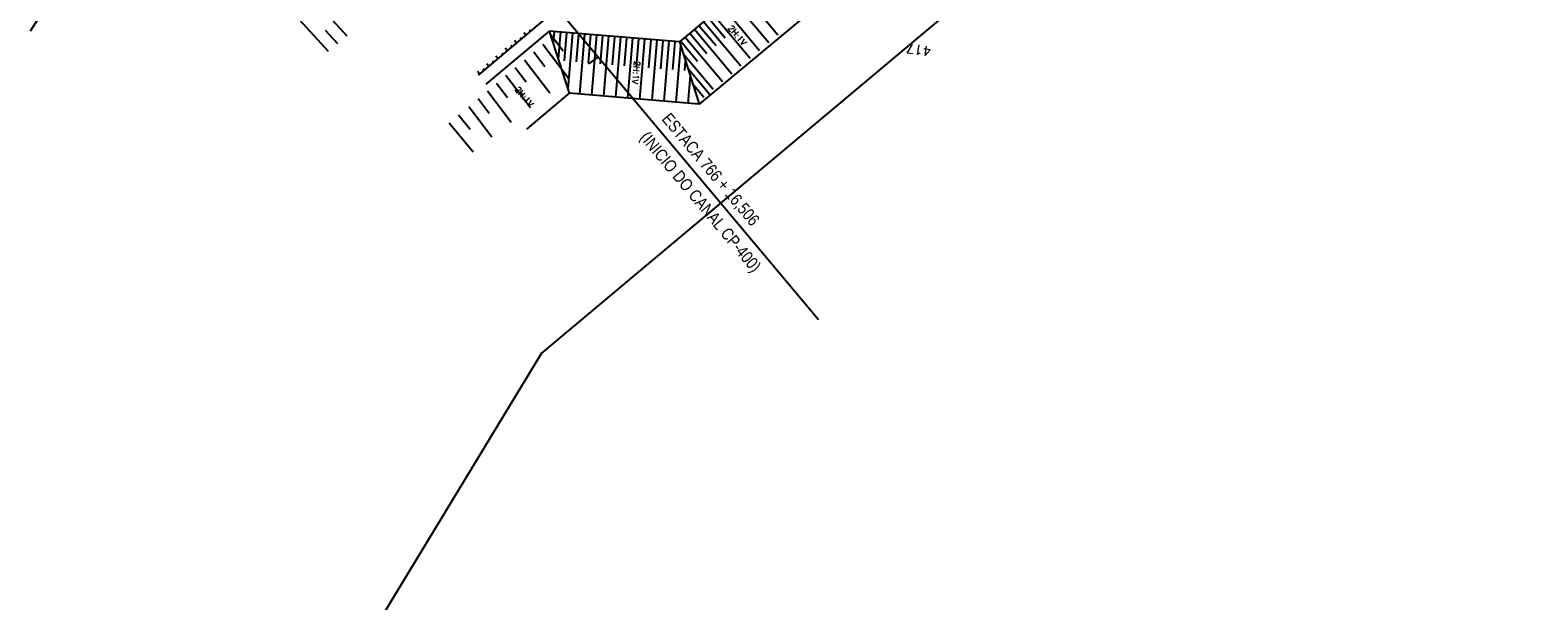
# Model space of a CAD drawing. Extents: x 312047 to 329088, y 8928324 to 8953812.
# Tile 28 of 125: x 319409 to 319658, y 8936702 to 8936797. Entities that reach past the tile are written whole.
import ezdxf

# ---------------------------------------------------------------- set-up
doc = ezdxf.new("R2010")
doc.units = 0
doc.header["$LTSCALE"] = 200
doc.header["$MEASUREMENT"] = 0
doc.linetypes.add('LIN0', pattern=[0])
doc.linetypes.add('PHANTOM', pattern=[2.5, 1.25, -0.25, 0.25, -0.25, 0.25, -0.25])
for name, color, linetype in [('C-INT', 252, 'CONTINUOUS'), ('DAYLIGHT', 7, 'CONTINUOUS'), ('G-TXT2', 7, 'CONTINUOUS'), ('HID1', 2, 'CONTINUOUS'), ('JTX140', 10, 'LIN0'), ('LIMIT_FX_DOM', 180, 'PHANTOM'), ('PIS', 2, 'CONTINUOUS'), ('TAL1', 13, 'CONTINUOUS'), ('TAL2', 13, 'CONTINUOUS'), ('TALUD', 30, 'CONTINUOUS')]:
    doc.layers.add(name, color=color, linetype=linetype)
doc.styles.add('100CL', font='ARIALN.TTF', dxfattribs={"height": 2.5})
doc.styles.add('80CL', font='SIMPLEX', dxfattribs={"bigfont": 'SIMP'})
doc.styles.add('S6', font='SIMPLEX', dxfattribs={"height": 0.003229})

# ---------------------------------------------------------------- blocks, each defined once
blk = doc.blocks.new('COTA')
at = {"layer": 'C-INT', "color": 13, "style": 'S6'}
blk.add_attdef('392', (-0.07, 1.79), '', height=1.6, rotation=0.1824, dxfattribs=at)

msp = doc.modelspace()

# ---------------------------------------------------------------- linework, layer by layer
at = {"layer": 'DAYLIGHT'}
for p, q in [((319502.79, 8936792.21), (319501.35, 8936791.18)), ((319501.35, 8936791.18), (319501.16, 8936791.05))]:
    msp.add_line(p, q, dxfattribs=at)
at = {"layer": 'G-TXT2'}
msp.add_line((319490.94, 8936806.34), (319539.24, 8936748.75), dxfattribs=at)
at = {"layer": 'HID1', "color": 2}
msp.add_line((319527.91, 8936804.49), (319516.23, 8936794.7), dxfattribs=at)
at = {"layer": 'HID1'}
msp.add_line((319516.23, 8936794.7), (319494.71, 8936796.49), dxfattribs=at)
at = {"layer": 'LIMIT_FX_DOM'}
for p, q in [((319658.31, 8936881.45), (319493.43, 8936743.17)), ((319493.43, 8936743.17), (319105.23, 8936103.33))]:
    msp.add_line(p, q, dxfattribs=at)
msp.add_arc((319485.73, 8936749.77), 90, 129.9858, 148.7541, dxfattribs=at)
at = {"layer": 'PIS'}
for p, q in [((319494.06, 8936798.55), (319482.92, 8936789.21)), ((319494.71, 8936796.49), (319484.2, 8936787.67))]:
    msp.add_line(p, q, dxfattribs=at)
at = {"layer": 'TAL1'}
for p, q in [((319457.64, 8936796.63), (319459.66, 8936794.41)), ((319495.04, 8936795.81), (319497.02, 8936793.21)), ((319492.13, 8936793.03), (319493.95, 8936790.63)), ((319489.06, 8936790.45), (319490.88, 8936788.06)), ((319485.99, 8936787.88), (319487.81, 8936785.49)), ((319482.92, 8936785.3), (319484.74, 8936782.91)), ((319479.7, 8936782.6), (319481.59, 8936780.27))]:
    msp.add_line(p, q, dxfattribs=at)
at = {"layer": 'TAL2'}
for p, q in [((319455.69, 8936801.74), (319461.19, 8936795.7)), ((319452.73, 8936799.04), (319458.13, 8936793.13)), ((319493.66, 8936794.31), (319497.95, 8936788.66)), ((319490.6, 8936791.74), (319494.77, 8936786.24)), ((319487.53, 8936789.16), (319491.58, 8936783.83)), ((319484.46, 8936786.59), (319488.4, 8936781.41)), ((319481.39, 8936784.02), (319485.21, 8936778.99)), ((319478.16, 8936781.31), (319482.08, 8936776.5))]:
    msp.add_line(p, q, dxfattribs=at)
at = {"layer": 'TALUD', "color": 1}
for p, q in [((319541.71, 8936802.87), (319519.5, 8936784.39)), ((319526.38, 8936803.21), (319532.55, 8936795.86)), ((319523.32, 8936800.64), (319529.48, 8936793.28)), ((319524.85, 8936801.93), (319531.02, 8936794.57)), ((319519.48, 8936797.43), (319522.3, 8936794.07)), ((319520.25, 8936798.07), (319526.42, 8936790.71)), ((319521.02, 8936798.71), (319523.84, 8936795.35)), ((319521.78, 8936799.35), (319527.95, 8936792)), ((319489.27, 8936794.53), (319488.94, 8936794.92)), ((319490.03, 8936795.18), (319489.9, 8936795.34)), ((319490.8, 8936795.82), (319490.48, 8936796.21)), ((319491.57, 8936796.46), (319491.43, 8936796.62)), ((319494.71, 8936796.49), (319497.98, 8936786.18)), ((319495.54, 8936796.42), (319495.37, 8936794.4)), ((319496.54, 8936796.33), (319496.17, 8936791.89)), ((319497.54, 8936796.25), (319497.14, 8936791.55)), ((319498.53, 8936796.17), (319497.76, 8936786.88)), ((319499.53, 8936796.09), (319499.14, 8936791.38)), ((319500.52, 8936796), (319499.7, 8936786.04)), ((319501.52, 8936795.92), (319501.13, 8936791.22)), ((319502.52, 8936795.84), (319501.69, 8936785.87)), ((319503.51, 8936795.75), (319503.12, 8936791.05)), ((319504.51, 8936795.67), (319503.68, 8936785.71)), ((319505.51, 8936795.59), (319505.12, 8936790.88)), ((319506.5, 8936795.51), (319505.67, 8936785.54)), ((319507.5, 8936795.42), (319507.11, 8936790.72)), ((319508.5, 8936795.34), (319507.67, 8936785.37)), ((319509.49, 8936795.26), (319509.1, 8936790.55)), ((319510.49, 8936795.17), (319509.66, 8936785.21)), ((319511.49, 8936795.09), (319511.1, 8936790.41)), ((319512.48, 8936795.01), (319511.65, 8936785.04)), ((319513.48, 8936794.92), (319513.09, 8936790.26)), ((319514.48, 8936794.84), (319513.65, 8936784.88)), ((319515.47, 8936794.76), (319515.09, 8936790.11)), ((319516.23, 8936794.7), (319519.5, 8936784.39)), ((319516.42, 8936794.86), (319519.24, 8936791.5)), ((319517.19, 8936795.5), (319523.35, 8936788.14)), ((319517.95, 8936796.14), (319520.77, 8936792.78)), ((319518.72, 8936796.78), (319524.89, 8936789.43)), ((319486.2, 8936791.96), (319485.88, 8936792.35)), ((319486.97, 8936792.61), (319486.83, 8936792.77)), ((319487.74, 8936793.25), (319487.41, 8936793.63)), ((319487.74, 8936793.25), (319487.41, 8936793.63)), ((319488.5, 8936793.89), (319488.35, 8936794.07)), ((319516.42, 8936794.09), (319515.64, 8936784.71)), ((319516.82, 8936792.82), (319521.82, 8936786.86)), ((319483.14, 8936789.39), (319482.81, 8936789.78)), ((319483.9, 8936790.04), (319483.75, 8936790.22)), ((319484.67, 8936790.68), (319484.35, 8936791.06)), ((319485.44, 8936791.32), (319485.29, 8936791.49)), ((319517.22, 8936791.58), (319517.08, 8936789.95)), ((319517.62, 8936790.32), (319521.31, 8936785.91)), ((319518.01, 8936789.08), (319517.63, 8936784.54)), ((319518.41, 8936787.81), (319520.29, 8936785.57)), ((319497.98, 8936786.18), (319490.92, 8936780.26)), ((319519.5, 8936784.39), (319497.98, 8936786.18))]:
    msp.add_line(p, q, dxfattribs=at)

# ---------------------------------------------------------------- block references
at = {"layer": 'JTX140', "rotation": 171.7202994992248}
msp.add_blockref('COTA', (319558.19, 8936795.66), dxfattribs=at).add_auto_attribs({'392': '417'})

# ---------------------------------------------------------------- texts
at = {"layer": 'G-TXT2'}
for s, height, rotation, style, p in [('2H:1V', 1, 309.9858, '80CL', (319524.18, 8936796.94)), ('2H:1V', 1, 265.0003, '80CL', (319508.75, 8936791.57)), ('2H:1V', 1, 309.9858, '80CL', (319488.91, 8936786.79)), ('ESTACA 766 + 16,506', 2, 309.9858, '100CL', (319513.21, 8936781.86)), ('(INICIO DO CANAL CP-400)', 2, 309.9858, '100CL', (319509.58, 8936778.81))]:
    msp.add_text(s, height=height, rotation=rotation, dxfattribs=dict(at, style=style)).set_placement(p)

doc.saveas('drawing.dxf')
